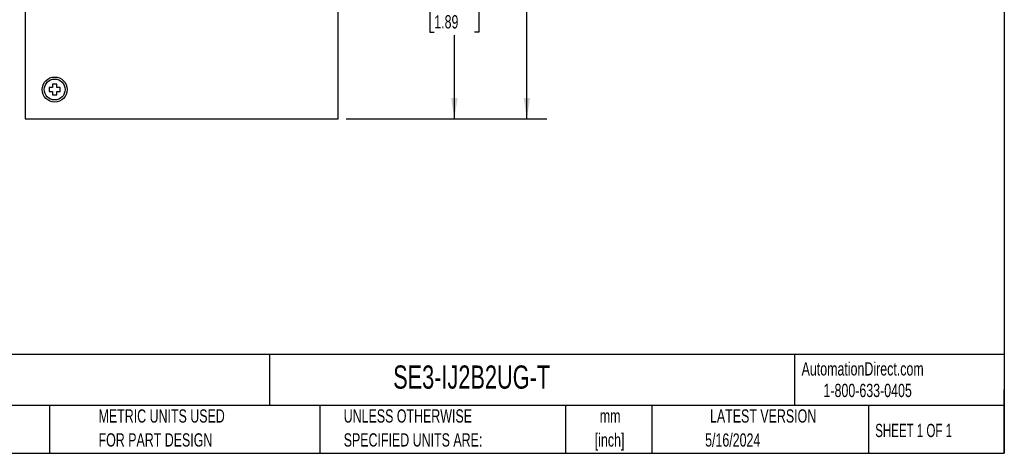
# Model space of a CAD drawing. Header units: millimetres. Extents: x 6 to 273, y 6 to 210.
# Tile 2 of 4: x 116 to 273, y 6 to 76. Entities that reach past the tile are written whole.
import ezdxf

# ---------------------------------------------------------------- set-up
doc = ezdxf.new("R2010")
doc.units = ezdxf.units.MM
doc.layers.add('DIMENSIONS', color=140, linetype='Continuous', lineweight=25)
doc.layers.add('TEXT', color=140, linetype='Continuous', lineweight=25)
doc.styles.add('SLDTEXTSTYLE0', font='TXT', dxfattribs={"width": 0.7})
doc.styles.add('SLDTEXTSTYLE1', font='TXT', dxfattribs={"width": 0.65})
doc.dimstyles.new('SLDDIMSTYLE0', dxfattribs={"dimtxt": 2.158008, "dimasz": 3.302, "dimexe": 0, "dimexo": 0.0625, "dimgap": 0.539502, "dimtad": 0, "dimtih": 1, "dimtoh": 1, "dimlfac": 1.5, "dimrnd": 1e-09, "dimzin": 4, "dimdsep": 46, "dimtxsty": 'SLDTEXTSTYLE0', "dimsah": 1, "dimcen": 0.09, "dimadec": 0, "dimazin": 1, "dimtfac": 1, "dimtofl": 0, "dimtmove": 0, "dimatfit": 3, "dimfxl": 0, "dimfrac": 2, "dimtolj": 1, "dimtzin": 12, "dimarcsym": 0})
doc.dimstyles.new('SLDDIMSTYLE1', dxfattribs={"dimtxt": 2.158008, "dimasz": 3.302, "dimexe": 0, "dimexo": 0.0625, "dimgap": 0.539502, "dimtad": 0, "dimtih": 1, "dimtoh": 1, "dimlfac": 1.5, "dimrnd": 1e-09, "dimzin": 12, "dimdsep": 46, "dimtxsty": 'SLDTEXTSTYLE0', "dimsah": 1, "dimcen": 0.09, "dimadec": 0, "dimazin": 3, "dimtfac": 1, "dimtofl": 0, "dimtmove": 0, "dimatfit": 3, "dimfxl": 0, "dimfrac": 2, "dimtolj": 1, "dimtzin": 12, "dimarcsym": 0})

# ---------------------------------------------------------------- blocks, each defined once
blk = doc.blocks.new('_D')
at = {"layer": 'DIMENSIONS'}
for p, q in [((182.64, 91.68), (188.44, 91.68)), ((185.27, 91.68), (185.27, 80.87)), ((182.06, 76.96), (181.34, 76.96)), ((181.34, 76.96), (181.34, 73.53)), ((188.48, 76.96), (189.2, 76.96)), ((189.2, 76.96), (189.2, 73.53)), ((181.34, 73.53), (182.06, 73.53)), ((185.27, 59.72), (185.27, 73.04)), ((189.2, 73.53), (188.48, 73.53)), ((168.01, 59.72), (188.44, 59.72))]:
    blk.add_line(p, q, dxfattribs=at)
for points in [[(185.27, 91.68), (184.76, 88.38), (185.78, 88.38)], [(185.27, 59.72), (185.78, 63.02), (184.76, 63.02)]]:
    blk.add_solid(points, dxfattribs=at)
at = {"layer": 'DIMENSIONS', "char_height": 2.117, "attachment_point": 1, "style": 'SLDTEXTSTYLE0'}
for s, insert in [('48.0', (182.06, 80.17)), ('1.89', (182.06, 76.25))]:
    blk.add_mtext(s, dxfattribs=dict(at, insert=insert))
blk = doc.blocks.new('_D_4')
at = {"layer": 'DIMENSIONS'}
for p, q in [((160.24, 129.58), (200.02, 129.58)), ((196.84, 129.58), (196.84, 95.47)), ((193.64, 91.56), (192.91, 91.56)), ((192.91, 91.56), (192.91, 88.13)), ((200.05, 91.56), (200.78, 91.56)), ((200.78, 91.56), (200.78, 88.13)), ((192.91, 88.13), (193.64, 88.13)), ((200.78, 88.13), (200.05, 88.13)), ((196.84, 59.72), (196.84, 87.65)), ((168.01, 59.72), (200.02, 59.72))]:
    blk.add_line(p, q, dxfattribs=at)
for points in [[(196.84, 129.58), (196.34, 126.28), (197.35, 126.28)], [(196.84, 59.72), (197.35, 63.02), (196.34, 63.02)]]:
    blk.add_solid(points, dxfattribs=at)
at = {"layer": 'DIMENSIONS', "char_height": 2.117, "attachment_point": 1, "style": 'SLDTEXTSTYLE0'}
for s, insert in [('104.8', (192.74, 94.77)), ('4.13', (193.64, 90.86))]:
    blk.add_mtext(s, dxfattribs=dict(at, insert=insert))

msp = doc.modelspace()

# ---------------------------------------------------------------- linework, layer by layer
for p, q in [((116.7428, 123.05), (116.7428, 59.7167)), ((166.7428, 59.7167), (166.7428, 123.05)), ((121.1428, 64.7167), (120.6095, 64.7167)), ((120.6095, 64.7167), (120.6095, 64.05)), ((121.8095, 65.25), (121.1428, 65.25)), ((121.1428, 65.25), (121.1428, 64.7167)), ((121.8095, 64.7167), (121.8095, 65.25)), ((122.3428, 64.7167), (121.8095, 64.7167)), ((122.3428, 64.05), (122.3428, 64.7167)), ((120.6095, 64.05), (121.1428, 64.05)), ((121.1428, 64.05), (121.1428, 63.5167)), ((121.1428, 63.5167), (121.8095, 63.5167)), ((121.8095, 64.05), (122.3428, 64.05)), ((121.8095, 63.5167), (121.8095, 64.05)), ((116.7428, 59.7167), (166.7428, 59.7167))]:
    msp.add_line(p, q)
for radius in [2, 1.6667]:
    msp.add_circle((121.4762, 64.3834), radius)
at = {"layer": 'TEXT'}
for p, q in [((273.05, 209.55), (273.05, 6.35)), ((273.05, 22.1261), (6.35, 22.1261)), ((155.7589, 22.1261), (155.7589, 13.97)), ((239.5754, 22.1261), (239.5754, 13.97)), ((273.05, 6.35), (273.05, 16.51)), ((273.05, 13.97), (6.35, 13.97)), ((120.6465, 13.97), (120.6465, 6.35)), ((163.7802, 13.97), (163.7802, 6.35)), ((203.0243, 13.97), (203.0243, 6.35)), ((216.8121, 13.97), (216.8121, 6.35)), ((251.3487, 13.97), (251.3487, 6.35)), ((6.35, 6.35), (273.05, 6.35))]:
    msp.add_line(p, q, dxfattribs=at)

# ---------------------------------------------------------------- texts
at = {"color": 179, "linetype": 'Continuous', "lineweight": 18, "char_height": 2.116667, "attachment_point": 1, "style": 'SLDTEXTSTYLE0'}
for s, insert in [('AutomationDirect.com', (240.695, 20.8765)), ('1-800-633-0405', (244.1916, 17.437))]:
    msp.add_mtext(s, dxfattribs=dict(at, insert=insert))
at = {"layer": 'TEXT'}
for s, insert, char_height, attachment_point, style in [('STRIDE INDUSTRIAL UNMANAGED, POE++ INJECTOR, IEEE 802.3AF/AT/BT, UP TO 90W, 2 PORTS, (1) POE++ GIGABIT (RJ45) AND (1) ETHERNET GIGABIT', (7.9657, 19.9452), 1.3229167, 1, 'SLDTEXTSTYLE0'), ('SE3-IJ2B2UG-T', (175.5018, 20.3644), 3.704167, 1, 'SLDTEXTSTYLE0'), ('METRIC UNITS USED', (128.4784, 13.364), 2.116667, 1, 'SLDTEXTSTYLE0'), ('UNLESS OTHERWISE', (167.6079, 13.364), 2.116667, 1, 'SLDTEXTSTYLE0'), ('mm', (210.1304, 13.3613), 2.11667, 2, 'SLDTEXTSTYLE0'), ('LATEST VERSION', (234.5521, 13.364), 2.116667, 2, 'SLDTEXTSTYLE0'), ('SHEET 1 OF 1', (252.4413, 11.0515), 2.116667, 1, 'SLDTEXTSTYLE1'), ('FOR PART DESIGN', (128.4784, 9.5418), 2.116667, 1, 'SLDTEXTSTYLE0'), ('SPECIFIED UNITS ARE:', (167.6079, 9.5418), 2.116667, 1, 'SLDTEXTSTYLE0'), ('[inch]', (210.0466, 9.5391), 2.11667, 2, 'SLDTEXTSTYLE0'), ('5/16/2024', (229.7015, 9.5275), 2.11667, 2, 'SLDTEXTSTYLE0')]:
    msp.add_mtext(s, dxfattribs=dict(at, insert=insert, char_height=char_height, attachment_point=attachment_point, style=style))

# ---------------------------------------------------------------- dimensions: what is measured, and where the dimension line sits
at = {"layer": 'DIMENSIONS'}
for base, p1, p2, dimstyle, picture, middle in [((196.8443, 59.7167), (158.9695, 129.5834), (166.7428, 59.7167), 'SLDDIMSTYLE1', '_D_4', (196.8443, 91.5584)), ((185.2688, 91.6838), (166.7428, 59.7167), (181.3653, 91.6838), 'SLDDIMSTYLE0', '_D', (185.2688, 76.9559))]:
    dim = msp.add_linear_dim(base=base, p1=p1, p2=p2, angle=90, dimstyle=dimstyle, dxfattribs=at)
    dim.commit()
    dim.dimension.update_dxf_attribs({"geometry": picture, "text_midpoint": middle, "dimtype": 160})

doc.saveas('drawing.dxf')
